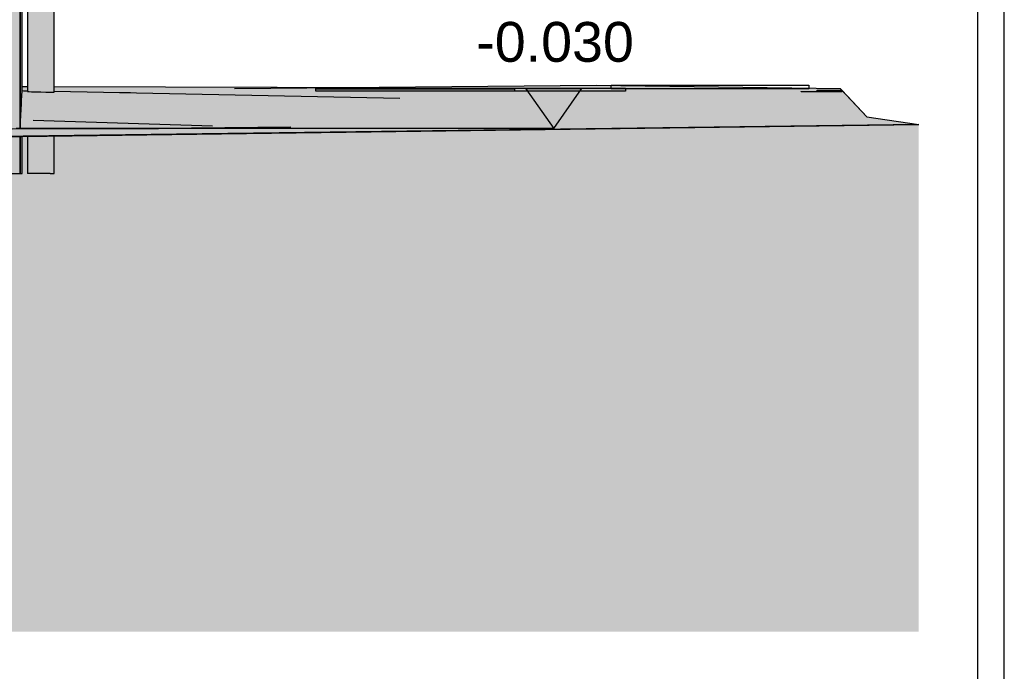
# Model space of a CAD drawing. Header units: metres. Extents: x 0 to 0.84, y 0 to 0.297.
# Tile 26 of 59: x 0.481 to 0.518, y 0.06 to 0.084. Entities that reach past the tile are written whole.
import ezdxf

# ---------------------------------------------------------------- set-up
doc = ezdxf.new("R2010")
doc.units = ezdxf.units.M
doc.linetypes.add('Teckovana 0.5x', pattern=[0.04, 0, -0.04])
for name, color, linetype, lineweight in [('Füllfläche', 7, 'Continuous', 13), ('Maßlinie 1_100', 7, 'Continuous', 25), ('Standard', 7, 'Continuous', 25)]:
    doc.layers.add(name, color=color, linetype=linetype, lineweight=lineweight)
doc.styles.add('ARIAL', font='ARIAL.TTF')
picture_1 = doc.add_image_def('image1.jpg', size_in_pixel=(1024, 1024))

msp = doc.modelspace()

# ---------------------------------------------------------------- hatches: boundary and pattern name
at = {"layer": 'Füllfläche', "linetype": 'Continuous', "lineweight": 25, "true_color": 0xababab, "transparency": 33554687}
msp.add_hatch(color=253, dxfattribs=at).paths.add_polyline_path([(0.064622, 0.078428), (0.064622, 0.061328), (0.514512, 0.061328), (0.514512, 0.080446), (0.480479, 0.080003), (0.407322, 0.078986), (0.406635, 0.078982), (0.364696, 0.078506), (0.326541, 0.07907), (0.295995, 0.07922), (0.258303, 0.079163), (0.184505, 0.079264), (0.17679, 0.078999), (0.130578, 0.078505), (0.109377, 0.078847), (0.095859, 0.078949), (0.065654, 0.07851)])
at = {"layer": 'Maßlinie 1_100', "linetype": 'Continuous', "lineweight": 25, "transparency": 33554687}
msp.add_hatch(color=7, dxfattribs=at).paths.add_polyline_path([(0.500753, 0.081793), (0.499703, 0.081793), (0.500753, 0.080293)])
at = {"layer": 'Standard', "linetype": 'Continuous', "lineweight": 25, "true_color": 0xf3f3f3, "transparency": 33554687}
msp.add_hatch(color=7, dxfattribs=at).paths.add_polyline_path([(0.480629, 0.083099), (0.480629, 0.116099), (0.468179, 0.116099), (0.468179, 0.111449), (0.468179, 0.111399), (0.468029, 0.111399), (0.468029, 0.085467), (0.468179, 0.085467), (0.468179, 0.085099), (0.468179, 0.085099), (0.468179, 0.084799), (0.468179, 0.084799), (0.458479, 0.084799), (0.458479, 0.085399), (0.458479, 0.085467), (0.458629, 0.085467), (0.458629, 0.111399), (0.458479, 0.111399), (0.458479, 0.116099), (0.408229, 0.116099), (0.408229, 0.083099)])
at = {"layer": 'Standard', "linetype": 'Continuous', "lineweight": 25, "true_color": 0xebebeb, "transparency": 33554687}
msp.add_hatch(color=7, dxfattribs=at).paths.add_polyline_path([(0.480712, 0.083099), (0.480712, 0.085099), (0.48069, 0.085099), (0.480667, 0.085099), (0.480667, 0.085099), (0.480659, 0.085099), (0.480637, 0.085099), (0.480637, 0.085099), (0.480637, 0.085199), (0.480637, 0.085199), (0.480637, 0.111449), (0.480659, 0.111449), (0.480659, 0.085199), (0.480667, 0.085199), (0.480667, 0.085199), (0.480667, 0.111449), (0.48069, 0.111449), (0.48069, 0.085199), (0.480712, 0.085199), (0.480712, 0.116099), (0.480629, 0.116099), (0.480629, 0.083099)])
at = {"layer": 'Standard', "linetype": 'Continuous', "lineweight": 25, "transparency": 33554687}
h = msp.add_hatch(color=7, dxfattribs=at)
h.paths.add_polyline_path([(0.48069, 0.085099), (0.480667, 0.085099), (0.480667, 0.085099), (0.480667, 0.084749), (0.480667, 0.08445), (0.480668, 0.08435), (0.48069, 0.08435), (0.48069, 0.08475), (0.48069, 0.085099)])
h.paths.add_polyline_path([(0.480659, 0.085099), (0.480637, 0.085099), (0.480637, 0.085099), (0.480637, 0.084749), (0.480637, 0.08445), (0.480637, 0.08435), (0.48066, 0.08435), (0.48066, 0.08475), (0.480659, 0.085099)])
h.paths.add_polyline_path([(0.480712, 0.116099), (0.480629, 0.116099), (0.480629, 0.115906), (0.480629, 0.115814), (0.48071, 0.115793), (0.48071, 0.085199), (0.480711, 0.085199), (0.480711, 0.114973), (0.480711, 0.114992), (0.480711, 0.115001), (0.480711, 0.115011), (0.480711, 0.085199), (0.480711, 0.115032), (0.480711, 0.115112), (0.480711, 0.115159), (0.480712, 0.115254), (0.480712, 0.115294), (0.480712, 0.115382), (0.480712, 0.115469), (0.480712, 0.115564)])
h.paths.add_polyline_path([(0.480711, 0.085099), (0.48071, 0.085099), (0.48071, 0.083099), (0.480711, 0.083099)])
at = {"layer": 'Standard', "linetype": 'Continuous', "lineweight": 25, "true_color": 0xbababa, "transparency": 33554687}
h = msp.add_hatch(color=9, dxfattribs=at)
h.paths.add_polyline_path([(0.48095, 0.116175), (0.480913, 0.116175), (0.480913, 0.085199), (0.48095, 0.085199)])
h.paths.add_polyline_path([(0.480913, 0.081691), (0.48095, 0.081688), (0.48095, 0.085099), (0.480913, 0.085099)])
h.paths.add_polyline_path([(0.480913, 0.078599), (0.48095, 0.078599), (0.48095, 0.080006), (0.480913, 0.080006)])
h = msp.add_hatch(color=9, dxfattribs=at)
h.paths.add_polyline_path([(0.481057, 0.116175), (0.48095, 0.116175), (0.48095, 0.085199), (0.481057, 0.085199)])
h.paths.add_polyline_path([(0.48095, 0.081688), (0.480969, 0.081688), (0.481057, 0.081685), (0.481057, 0.084799), (0.481017, 0.084799), (0.480987, 0.084799), (0.480987, 0.085099), (0.48095, 0.085099)])
h.paths.add_polyline_path([(0.48095, 0.078599), (0.481057, 0.078599), (0.481057, 0.080008), (0.48095, 0.080006)])
at = {"layer": 'Standard', "linetype": 'Continuous', "lineweight": 25, "true_color": 0xc4c4c4, "transparency": 33554687}
h = msp.add_hatch(color=9, dxfattribs=at)
h.paths.add_polyline_path([(0.481219, 0.116175), (0.481057, 0.116175), (0.481057, 0.085199), (0.481087, 0.085199), (0.481109, 0.085199), (0.481117, 0.085199), (0.48114, 0.085199), (0.48114, 0.084799), (0.481117, 0.084799), (0.481109, 0.084799), (0.481087, 0.084799), (0.481057, 0.084799), (0.481057, 0.081685), (0.481219, 0.08168)])
h.paths.add_polyline_path([(0.481057, 0.078599), (0.481219, 0.078599), (0.481219, 0.08001), (0.481057, 0.080008)])
at = {"layer": 'Standard', "linetype": 'Continuous', "lineweight": 25, "transparency": 33554687}
h = msp.add_hatch(color=7, dxfattribs=at)
h.paths.add_polyline_path([(0.481057, 0.116175), (0.481057, 0.116141), (0.481092, 0.116175)])
h.paths.add_polyline_path([(0.481057, 0.078599), (0.481219, 0.078599), (0.481219, 0.08001), (0.481057, 0.080008)])
at = {"layer": 'Standard', "linetype": 'Continuous', "lineweight": 25, "true_color": 0xcdcdcd, "transparency": 33554687}
h = msp.add_hatch(color=254, dxfattribs=at)
h.paths.add_polyline_path([(0.48141, 0.116175), (0.481219, 0.116175), (0.481219, 0.08168), (0.48141, 0.081676)])
h.paths.add_polyline_path([(0.481219, 0.078599), (0.48141, 0.078599), (0.48141, 0.080012), (0.481219, 0.08001)])
at = {"layer": 'Standard', "linetype": 'Continuous', "lineweight": 25, "true_color": 0xd3d3d3, "transparency": 33554687}
h = msp.add_hatch(color=254, dxfattribs=at)
h.paths.add_polyline_path([(0.481602, 0.116175), (0.48141, 0.116175), (0.48141, 0.081676), (0.481602, 0.081673)])
h.paths.add_polyline_path([(0.48141, 0.078599), (0.481602, 0.078599), (0.481602, 0.080015), (0.48141, 0.080012)])
at = {"layer": 'Standard', "linetype": 'Continuous', "lineweight": 25, "transparency": 33554687}
h = msp.add_hatch(color=254, dxfattribs=at)
h.paths.add_polyline_path([(0.481765, 0.116175), (0.481602, 0.116175), (0.481602, 0.081673), (0.481765, 0.081671)])
h.paths.add_polyline_path([(0.481602, 0.078599), (0.481765, 0.078599), (0.481765, 0.080017), (0.481602, 0.080015)])
at = {"layer": 'Standard', "linetype": 'Continuous', "lineweight": 25, "true_color": 0xd4d4d4, "transparency": 33554687}
h = msp.add_hatch(color=254, dxfattribs=at)
h.paths.add_polyline_path([(0.481874, 0.116175), (0.481765, 0.116175), (0.481765, 0.081671), (0.481874, 0.08167)])
h.paths.add_polyline_path([(0.481765, 0.078599), (0.481874, 0.078599), (0.481874, 0.080018), (0.481765, 0.080017)])
at = {"layer": 'Standard', "linetype": 'Continuous', "lineweight": 25, "true_color": 0xcecece, "transparency": 33554687}
h = msp.add_hatch(color=254, dxfattribs=at)
h.paths.add_polyline_path([(0.481913, 0.116175), (0.481874, 0.116175), (0.481874, 0.08167), (0.481913, 0.081671)])
h.paths.add_polyline_path([(0.481874, 0.078599), (0.481913, 0.078599), (0.481913, 0.080019), (0.481874, 0.080018)])
at = {"layer": 'Standard', "linetype": 'Continuous', "lineweight": 25, "true_color": 0x1e5d86, "transparency": 33554687}
h = msp.add_hatch(color=146, dxfattribs=at)
h.paths.add_polyline_path([(0.480629, 0.083099), (0.408229, 0.083099), (0.408229, 0.079607), (0.408237, 0.079607), (0.408536, 0.079614), (0.409998, 0.079626), (0.424237, 0.079762), (0.476011, 0.080241), (0.480333, 0.08029), (0.480628, 0.080293), (0.480629, 0.080293)])
h.paths.add_polyline_path([(0.414779, 0.079139), (0.408229, 0.079005), (0.408229, 0.078599), (0.480629, 0.078599), (0.480629, 0.080002)])
at = {"layer": 'Standard', "linetype": 'Continuous', "lineweight": 25, "true_color": 0x1e5a82, "transparency": 33554687}
h = msp.add_hatch(color=146, dxfattribs=at)
h.paths.add_polyline_path([(0.480712, 0.083099), (0.480629, 0.083099), (0.480629, 0.080293), (0.480629, 0.080293), (0.480634, 0.080367), (0.48068, 0.081223), (0.480686, 0.081331), (0.480687, 0.081357), (0.480687, 0.081363), (0.480711, 0.081708), (0.480712, 0.081716)])
h.paths.add_polyline_path([(0.480629, 0.078599), (0.480712, 0.078599), (0.480712, 0.080003), (0.480629, 0.080002)])
at = {"layer": 'Standard', "linetype": 'Continuous', "lineweight": 25, "transparency": 33554687}
h = msp.add_hatch(color=7, dxfattribs=at)
h.paths.add_polyline_path([(0.480711, 0.081708), (0.480711, 0.081713), (0.480711, 0.083099), (0.48071, 0.083099), (0.48071, 0.081695)])
h.paths.add_polyline_path([(0.480629, 0.078599), (0.480712, 0.078599), (0.480712, 0.080003), (0.480629, 0.080002)])
at = {"layer": 'Standard', "linetype": 'Continuous', "lineweight": 25, "true_color": 0xb9b9b9, "transparency": 33554687}
for points in [[(0.485835, 0.081312), (0.480969, 0.081688), (0.48095, 0.081688), (0.480913, 0.081691), (0.480913, 0.081692), (0.480711, 0.081708), (0.480687, 0.081363)], [(0.505299, 0.081288), (0.488717, 0.081796), (0.484293, 0.081645), (0.492875, 0.081476)], [(0.505299, 0.081288), (0.502359, 0.081915), (0.488717, 0.081796)], [(0.51156, 0.081796), (0.502359, 0.081915), (0.505299, 0.081288)], [(0.507275, 0.081226), (0.51156, 0.081796), (0.505299, 0.081288)], [(0.485833, 0.081006), (0.485835, 0.081312), (0.480687, 0.081363), (0.480687, 0.081357)], [(0.485833, 0.081006), (0.489685, 0.081225), (0.485835, 0.081312)], [(0.489685, 0.081225), (0.494952, 0.081435), (0.485835, 0.081312)], [(0.502135, 0.081086), (0.494952, 0.081435), (0.489685, 0.081225)], [(0.505299, 0.081288), (0.492875, 0.081476), (0.494952, 0.081435)], [(0.507275, 0.081226), (0.505299, 0.081288), (0.494952, 0.081435)], [(0.502135, 0.081086), (0.507275, 0.081226), (0.494952, 0.081435)], [(0.500542, 0.080599), (0.485833, 0.081006), (0.483501, 0.080526), (0.484253, 0.080502)], [(0.502135, 0.081086), (0.489685, 0.081225), (0.485833, 0.081006)], [(0.512551, 0.080738), (0.502135, 0.081086), (0.485833, 0.081006)], [(0.512551, 0.080738), (0.485833, 0.081006), (0.500542, 0.080599)], [(0.512551, 0.080738), (0.507275, 0.081226), (0.502135, 0.081086)], [(0.485831, 0.080293), (0.481123, 0.080599), (0.480634, 0.080367), (0.480629, 0.080293)], [(0.485831, 0.080293), (0.487887, 0.08039), (0.481123, 0.080599)], [(0.500542, 0.080599), (0.484253, 0.080502), (0.487887, 0.08039)], [(0.514512, 0.080446), (0.466355, 0.079987), (0.417428, 0.079183)], [(0.485846, 0.080293), (0.480628, 0.080293), (0.480333, 0.08029), (0.46475, 0.079986)]]:
    msp.add_hatch(color=9, dxfattribs=at).paths.add_polyline_path(points)
at = {"layer": 'Standard', "linetype": 'Continuous', "lineweight": 25, "true_color": 0x4d4d4d, "transparency": 33554687}
for points in [[(0.485835, 0.081312), (0.480969, 0.081688), (0.48095, 0.081688), (0.480913, 0.081691), (0.480913, 0.081692), (0.480711, 0.081708), (0.480687, 0.081363)], [(0.505299, 0.081288), (0.491783, 0.081702), (0.484963, 0.081632), (0.492875, 0.081476)], [(0.491783, 0.081702), (0.505299, 0.081288), (0.502911, 0.081797)], [(0.502911, 0.081797), (0.505299, 0.081288), (0.510087, 0.081677)], [(0.510087, 0.081677), (0.505299, 0.081288), (0.507275, 0.081226), (0.510685, 0.08168)], [(0.510685, 0.08168), (0.507275, 0.081226), (0.507275, 0.081226), (0.511825, 0.081514), (0.511614, 0.081738)], [(0.485833, 0.081006), (0.480687, 0.081357), (0.480686, 0.081331), (0.483245, 0.080534), (0.483501, 0.080526)], [(0.485833, 0.081006), (0.485835, 0.081312), (0.480687, 0.081363), (0.480687, 0.081357)], [(0.485833, 0.081006), (0.489685, 0.081225), (0.485835, 0.081312)], [(0.489685, 0.081225), (0.494952, 0.081435), (0.485835, 0.081312)], [(0.502135, 0.081086), (0.494952, 0.081435), (0.489685, 0.081225)], [(0.495863, 0.081422), (0.505299, 0.081288), (0.492875, 0.081476), (0.494901, 0.081436)], [(0.495863, 0.081422), (0.49477, 0.081438), (0.494952, 0.081435)], [(0.507089, 0.081229), (0.495863, 0.081422), (0.494952, 0.081435)], [(0.502135, 0.081086), (0.507274, 0.081226), (0.507089, 0.081229), (0.494952, 0.081435)], [(0.507089, 0.081229), (0.507275, 0.081226), (0.505299, 0.081288), (0.495863, 0.081422)], [(0.507275, 0.081226), (0.512551, 0.080738), (0.511825, 0.081514)], [(0.500542, 0.080599), (0.485833, 0.081006), (0.483501, 0.080526), (0.484253, 0.080502)], [(0.502135, 0.081086), (0.489685, 0.081225), (0.485833, 0.081006)], [(0.512551, 0.080738), (0.502135, 0.081086), (0.485833, 0.081006)], [(0.512551, 0.080738), (0.485833, 0.081006), (0.500542, 0.080599)], [(0.512551, 0.080738), (0.507275, 0.081226), (0.507274, 0.081226), (0.502135, 0.081086)], [(0.507274, 0.081226), (0.507275, 0.081226), (0.507089, 0.081229)], [(0.507275, 0.081226), (0.507275, 0.081226), (0.507274, 0.081226)], [(0.485831, 0.080293), (0.481123, 0.080599), (0.480634, 0.080367), (0.480629, 0.080293)], [(0.485831, 0.080293), (0.487887, 0.08039), (0.481123, 0.080599)], [(0.500542, 0.080599), (0.484253, 0.080502), (0.487887, 0.08039)], [(0.500542, 0.080599), (0.487887, 0.08039), (0.485831, 0.080293)], [(0.500542, 0.080599), (0.485831, 0.080293), (0.490837, 0.080348)], [(0.512551, 0.080738), (0.500542, 0.080599), (0.490837, 0.080348)], [(0.514512, 0.080446), (0.512551, 0.080738), (0.490837, 0.080348)], [(0.514512, 0.080446), (0.466355, 0.079987), (0.417428, 0.079183)], [(0.485846, 0.080293), (0.480628, 0.080293), (0.480333, 0.08029), (0.46475, 0.079986)], [(0.485846, 0.080293), (0.46475, 0.079986), (0.480791, 0.080192)], [(0.480791, 0.080192), (0.46475, 0.079986), (0.466355, 0.079987)], [(0.514512, 0.080446), (0.480791, 0.080192), (0.466355, 0.079987)], [(0.514512, 0.080446), (0.490837, 0.080348), (0.480791, 0.080192)], [(0.490837, 0.080348), (0.485846, 0.080293), (0.480791, 0.080192)]]:
    msp.add_hatch(color=251, dxfattribs=at).paths.add_polyline_path(points)
at = {"layer": 'Standard', "linetype": 'Continuous', "lineweight": 25, "transparency": 33554687}
for points in [[(0.480969, 0.081688), (0.48095, 0.081688), (0.480913, 0.081691), (0.480913, 0.081692), (0.480711, 0.081708), (0.48071, 0.081695), (0.480971, 0.081688)], [(0.480969, 0.081688), (0.48095, 0.081688), (0.480913, 0.081691), (0.480913, 0.081692), (0.480711, 0.081708), (0.48071, 0.081695), (0.480971, 0.081688)], [(0.491783, 0.081702), (0.491238, 0.081719), (0.484384, 0.081649), (0.484293, 0.081645), (0.484963, 0.081632)], [(0.491783, 0.081702), (0.502911, 0.081797), (0.502815, 0.081818), (0.491238, 0.081719)], [(0.502911, 0.081797), (0.510087, 0.081677), (0.51028, 0.081692), (0.502815, 0.081818)], [(0.510087, 0.081677), (0.510685, 0.08168), (0.5108, 0.081695), (0.51028, 0.081692)], [(0.510685, 0.08168), (0.511614, 0.081738), (0.511607, 0.081746), (0.5108, 0.081695)], [(0.484384, 0.081649), (0.483973, 0.081652), (0.484293, 0.081645)], [(0.414779, 0.079139), (0.408229, 0.079005), (0.408229, 0.078599), (0.480629, 0.078599), (0.480629, 0.080002)], [(0.481219, 0.078599), (0.48141, 0.078599), (0.48141, 0.080012), (0.481219, 0.08001)], [(0.48141, 0.078599), (0.481602, 0.078599), (0.481602, 0.080015), (0.48141, 0.080012)], [(0.481602, 0.078599), (0.481765, 0.078599), (0.481765, 0.080017), (0.481602, 0.080015)], [(0.481765, 0.078599), (0.481874, 0.078599), (0.481874, 0.080018), (0.481765, 0.080017)], [(0.481874, 0.078599), (0.481913, 0.078599), (0.481913, 0.080019), (0.481874, 0.080018)]]:
    msp.add_hatch(color=7, dxfattribs=at).paths.add_polyline_path(points)
at = {"layer": 'Standard', "linetype": 'Continuous', "lineweight": 25, "true_color": 0xb9b9b9, "transparency": 33554687}
h = msp.add_hatch(color=9, dxfattribs=at)
h.paths.add_polyline_path([(0.494952, 0.081435), (0.481913, 0.081692), (0.481913, 0.081671), (0.481874, 0.08167), (0.481765, 0.081671), (0.481602, 0.081673), (0.48141, 0.081676), (0.481219, 0.08168), (0.481057, 0.081685), (0.480969, 0.081688), (0.485835, 0.081312)])
h.paths.add_polyline_path([(0.480913, 0.081692), (0.480913, 0.081712), (0.480712, 0.081716), (0.480711, 0.081708)])
at = {"layer": 'Standard', "linetype": 'Continuous', "lineweight": 25, "true_color": 0x4d4d4d, "transparency": 33554687}
h = msp.add_hatch(color=251, dxfattribs=at)
h.paths.add_polyline_path([(0.494952, 0.081435), (0.481913, 0.081692), (0.481913, 0.081671), (0.481874, 0.08167), (0.481765, 0.081671), (0.481602, 0.081673), (0.48141, 0.081676), (0.481219, 0.08168), (0.481057, 0.081685), (0.480969, 0.081688), (0.485835, 0.081312)])
h.paths.add_polyline_path([(0.480913, 0.081692), (0.480913, 0.081712), (0.480712, 0.081716), (0.480711, 0.081708)])
at = {"layer": 'Standard', "linetype": 'Continuous', "lineweight": 25, "transparency": 33554687}
h = msp.add_hatch(color=7, dxfattribs=at)
h.paths.add_polyline_path([(0.481057, 0.081685), (0.480969, 0.081688), (0.480971, 0.081688)])
h.paths.add_polyline_path([(0.480913, 0.081692), (0.480913, 0.081706), (0.480711, 0.081713), (0.480711, 0.081708)])
h = msp.add_hatch(color=7, dxfattribs=at)
h.paths.add_polyline_path([(0.481057, 0.081685), (0.480969, 0.081688), (0.480971, 0.081688)])
h.paths.add_polyline_path([(0.480913, 0.081692), (0.480913, 0.081706), (0.480711, 0.081713), (0.480711, 0.081708)])
at = {"layer": 'Standard', "linetype": 'Continuous', "lineweight": 25, "true_color": 0xbbbbbb, "transparency": 33554687}
h = msp.add_hatch(color=9, dxfattribs=at)
h.paths.add_polyline_path([(0.488717, 0.081796), (0.494518, 0.081847), (0.481913, 0.081884), (0.481913, 0.081843)])
h.paths.add_polyline_path([(0.480913, 0.08185), (0.480913, 0.081887), (0.480712, 0.081888), (0.480712, 0.081851)])
at = {"layer": 'Standard', "linetype": 'Continuous', "lineweight": 25, "true_color": 0xb9b9b9, "transparency": 33554687}
h = msp.add_hatch(color=9, dxfattribs=at)
h.paths.add_polyline_path([(0.488717, 0.081796), (0.481913, 0.081843), (0.481913, 0.081692), (0.484293, 0.081645)])
h.paths.add_polyline_path([(0.480913, 0.081712), (0.480913, 0.08185), (0.480712, 0.081851), (0.480712, 0.081716)])
at = {"layer": 'Standard', "linetype": 'Continuous', "lineweight": 25, "true_color": 0xb8b8b8, "transparency": 33554687}
for points in [[(0.512551, 0.080738), (0.51156, 0.081796), (0.507275, 0.081226)], [(0.485833, 0.081006), (0.480687, 0.081357), (0.480686, 0.081331), (0.483245, 0.080534), (0.483501, 0.080526)], [(0.500542, 0.080599), (0.487887, 0.08039), (0.485831, 0.080293)], [(0.500542, 0.080599), (0.485831, 0.080293), (0.490837, 0.080348)], [(0.512551, 0.080738), (0.500542, 0.080599), (0.490837, 0.080348)], [(0.514512, 0.080446), (0.512551, 0.080738), (0.490837, 0.080348)], [(0.485846, 0.080293), (0.46475, 0.079986), (0.480791, 0.080192)], [(0.480791, 0.080192), (0.46475, 0.079986), (0.466355, 0.079987)], [(0.514512, 0.080446), (0.480791, 0.080192), (0.466355, 0.079987)], [(0.514512, 0.080446), (0.490837, 0.080348), (0.480791, 0.080192)], [(0.490837, 0.080348), (0.485846, 0.080293), (0.480791, 0.080192)]]:
    msp.add_hatch(color=9, dxfattribs=at).paths.add_polyline_path(points)
at = {"layer": 'Standard', "linetype": 'Continuous', "lineweight": 25, "true_color": 0xbababa, "transparency": 33554687}
msp.add_hatch(color=9, dxfattribs=at).paths.add_polyline_path([(0.481123, 0.080599), (0.483245, 0.080534), (0.480686, 0.081331), (0.48068, 0.081223)])
at = {"layer": 'Standard', "linetype": 'Continuous', "lineweight": 25, "true_color": 0x4e4e4e, "transparency": 33554687}
for points in [[(0.481123, 0.080599), (0.483245, 0.080534), (0.480686, 0.081331), (0.48068, 0.081223)], [(0.481123, 0.080599), (0.48068, 0.081223), (0.480634, 0.080367)]]:
    msp.add_hatch(color=251, dxfattribs=at).paths.add_polyline_path(points)
at = {"layer": 'Standard', "linetype": 'Continuous', "lineweight": 25, "true_color": 0x474747, "transparency": 33554687}
for points in [[(0.49477, 0.081438), (0.494952, 0.081435), (0.493665, 0.081456)], [(0.414779, 0.079139), (0.514512, 0.080446), (0.364952, 0.0785), (0.364952, 0.0785)]]:
    msp.add_hatch(color=49, dxfattribs=at).paths.add_polyline_path(points)
at = {"layer": 'Standard', "linetype": 'Continuous', "lineweight": 25, "true_color": 0xbbbbbb, "transparency": 33554687}
msp.add_hatch(color=9, dxfattribs=at).paths.add_polyline_path([(0.481123, 0.080599), (0.48068, 0.081223), (0.480634, 0.080367)])
at = {"layer": 'Standard', "linetype": 'Continuous', "lineweight": 25, "true_color": 0xaaaaaa, "transparency": 33554687}
msp.add_hatch(color=253, dxfattribs=at).paths.add_polyline_path([(0.414779, 0.079139), (0.514512, 0.080446), (0.364952, 0.0785), (0.364952, 0.0785)])

# ---------------------------------------------------------------- linework, layer by layer
at = {"layer": 'Maßlinie 1_100', "color": 7, "linetype": 'Continuous', "lineweight": 25, "transparency": 33554687}
for p, q in [((0.501803, 0.081793), (0.499703, 0.081793)), ((0.499703, 0.081793), (0.500753, 0.080293)), ((0.500753, 0.080293), (0.501803, 0.081793)), ((0.500753, 0.080293), (0.500753, 0.080293)), ((0.500753, 0.080293), (0.500753, 0.080293)), ((0.500753, 0.080293), (0.500753, 0.080293)), ((0.500753, 0.080293), (0.500753, 0.080293))]:
    msp.add_line(p, q, dxfattribs=at)
at = {"layer": 'Maßlinie 1_100', "color": 7, "linetype": 'Teckovana 0.5x', "lineweight": 25, "transparency": 33554687}
msp.add_lwpolyline([(0.500753, 0.080293), (0.484052, 0.080293), (0.484052, 0.080293), (0.480479, 0.080293)], dxfattribs=at)
at = {"layer": 'Standard', "color": 7, "linetype": 'Continuous', "lineweight": 25, "transparency": 33554687}
for p, q in [((0.480629, 0.083099), (0.480629, 0.116099)), ((0.480629, 0.116099), (0.480629, 0.083099)), ((0.481913, 0.081671), (0.481913, 0.116175)), ((0.480712, 0.083099), (0.480712, 0.085099)), ((0.480913, 0.085099), (0.480913, 0.081691)), ((0.480629, 0.083099), (0.480629, 0.080293)), ((0.480629, 0.080293), (0.480629, 0.083099)), ((0.480712, 0.081716), (0.480712, 0.083099)), ((0.480687, 0.081363), (0.480711, 0.081708)), ((0.480687, 0.081363), (0.480711, 0.081708)), ((0.480711, 0.081708), (0.480712, 0.081716)), ((0.480711, 0.081708), (0.480712, 0.081716)), ((0.480712, 0.081888), (0.480913, 0.081887)), ((0.480913, 0.081712), (0.480712, 0.081716)), ((0.480913, 0.081712), (0.480712, 0.081716)), ((0.480913, 0.081691), (0.48095, 0.081688)), ((0.480913, 0.081691), (0.48095, 0.081688)), ((0.48095, 0.081688), (0.480969, 0.081688)), ((0.48095, 0.081688), (0.480969, 0.081688)), ((0.480969, 0.081688), (0.481057, 0.081685)), ((0.480969, 0.081688), (0.481057, 0.081685)), ((0.481057, 0.081685), (0.481219, 0.08168)), ((0.481057, 0.081685), (0.481219, 0.08168)), ((0.481219, 0.08168), (0.48141, 0.081676)), ((0.481219, 0.08168), (0.48141, 0.081676)), ((0.48141, 0.081676), (0.481602, 0.081673)), ((0.48141, 0.081676), (0.481602, 0.081673)), ((0.481913, 0.081884), (0.494518, 0.081847)), ((0.494952, 0.081435), (0.481913, 0.081692)), ((0.494952, 0.081435), (0.481913, 0.081692)), ((0.502359, 0.081915), (0.488717, 0.081796)), ((0.51156, 0.081796), (0.502359, 0.081915)), ((0.51156, 0.081796), (0.512551, 0.080738)), ((0.511607, 0.081746), (0.511614, 0.081738)), ((0.511614, 0.081738), (0.511825, 0.081514)), ((0.48068, 0.081223), (0.480686, 0.081331)), ((0.48068, 0.081223), (0.480686, 0.081331)), ((0.480686, 0.081331), (0.480687, 0.081357)), ((0.480686, 0.081331), (0.480687, 0.081357)), ((0.480687, 0.081357), (0.480687, 0.081363)), ((0.480687, 0.081357), (0.480687, 0.081363)), ((0.481602, 0.081673), (0.481765, 0.081671)), ((0.481602, 0.081673), (0.481765, 0.081671)), ((0.481765, 0.081671), (0.481874, 0.08167)), ((0.481765, 0.081671), (0.481874, 0.08167)), ((0.481874, 0.08167), (0.481913, 0.081671)), ((0.481874, 0.08167), (0.481913, 0.081671)), ((0.511825, 0.081514), (0.512551, 0.080738)), ((0.480634, 0.080367), (0.48068, 0.081223)), ((0.480634, 0.080367), (0.48068, 0.081223)), ((0.487887, 0.08039), (0.481123, 0.080599)), ((0.487887, 0.08039), (0.481123, 0.080599)), ((0.512551, 0.080738), (0.514512, 0.080446)), ((0.512551, 0.080738), (0.514512, 0.080446)), ((0.514512, 0.080446), (0.364826, 0.078498)), ((0.514512, 0.080446), (0.364826, 0.078498)), ((0.414779, 0.079139), (0.514512, 0.080446)), ((0.414779, 0.079139), (0.514512, 0.080446)), ((0.480333, 0.08029), (0.480628, 0.080293)), ((0.480333, 0.08029), (0.480628, 0.080293)), ((0.480628, 0.080293), (0.485846, 0.080293)), ((0.480628, 0.080293), (0.485846, 0.080293)), ((0.480629, 0.080293), (0.480634, 0.080367)), ((0.480629, 0.080293), (0.480634, 0.080367)), ((0.490837, 0.080348), (0.485846, 0.080293)), ((0.490837, 0.080348), (0.485846, 0.080293)), ((0.480629, 0.080002), (0.480629, 0.078599)), ((0.480629, 0.078599), (0.480629, 0.080002)), ((0.480712, 0.078599), (0.480712, 0.080003)), ((0.480913, 0.080006), (0.480913, 0.078599)), ((0.481913, 0.078599), (0.481913, 0.080019)), ((0.408229, 0.078599), (0.480629, 0.078599)), ((0.480629, 0.078599), (0.480712, 0.078599)), ((0.48095, 0.078599), (0.480913, 0.078599)), ((0.481057, 0.078599), (0.48095, 0.078599)), ((0.481219, 0.078599), (0.481057, 0.078599)), ((0.48141, 0.078599), (0.481219, 0.078599)), ((0.481602, 0.078599), (0.48141, 0.078599)), ((0.481765, 0.078599), (0.481602, 0.078599)), ((0.481765, 0.078599), (0.481874, 0.078599)), ((0.481874, 0.078599), (0.481913, 0.078599))]:
    msp.add_line(p, q, dxfattribs=at)
at = {"layer": 'Standard', "color": 254, "linetype": 'Continuous', "lineweight": 25, "true_color": 0xc4c4ff, "transparency": 33554687}
for points in [[(0.04984, 0.028599), (0.51774, 0.028599), (0.51774, 0.232599), (0.04984, 0.232599), (0.04984, 0.028599)], [(0.05084, 0.029599), (0.51674, 0.029599), (0.51674, 0.231599), (0.05084, 0.231599), (0.05084, 0.029599)]]:
    msp.add_lwpolyline(points, dxfattribs=at)

# ---------------------------------------------------------------- texts
at = {"layer": 'Maßlinie 1_100', "color": 7, "linetype": 'Continuous', "lineweight": 13, "transparency": 33554687, "insert": (0.497832, 0.082793), "char_height": 0.0015, "width": 0.00668712, "attachment_point": 7, "style": 'ARIAL'}
msp.add_mtext('\\W1.00;-0.030', dxfattribs=at)

# ---------------------------------------------------------------- pictures from other files: only their frames are drawn
at = {"layer": 'Standard', "color": 7, "linetype": 'Continuous', "lineweight": 25, "transparency": 33554687}
image = msp.add_image(picture_1, insert=(0.491783, 0.081702), size_in_units=(0.011673, 0.000116), dxfattribs=at)
image = msp.add_image(picture_1, insert=(0.491783, 0.081702), size_in_units=(0.00749, 0.0000866), dxfattribs=at)
image = msp.add_image(picture_1, insert=(0.502911, 0.081797), size_in_units=(0.007465, 0.000141), dxfattribs=at)
image = msp.add_image(picture_1, insert=(0.510087, 0.081677), size_in_units=(0.000713, 0.0000184), dxfattribs=at)
image = msp.add_image(picture_1, insert=(0.510685, 0.08168), size_in_units=(0.000929, 0.0000663), dxfattribs=at)
image = msp.add_image(picture_1, insert=(0.484384, 0.081649), size_in_units=(0.000411, 0.0000063), dxfattribs=at)

doc.saveas('drawing.dxf')
